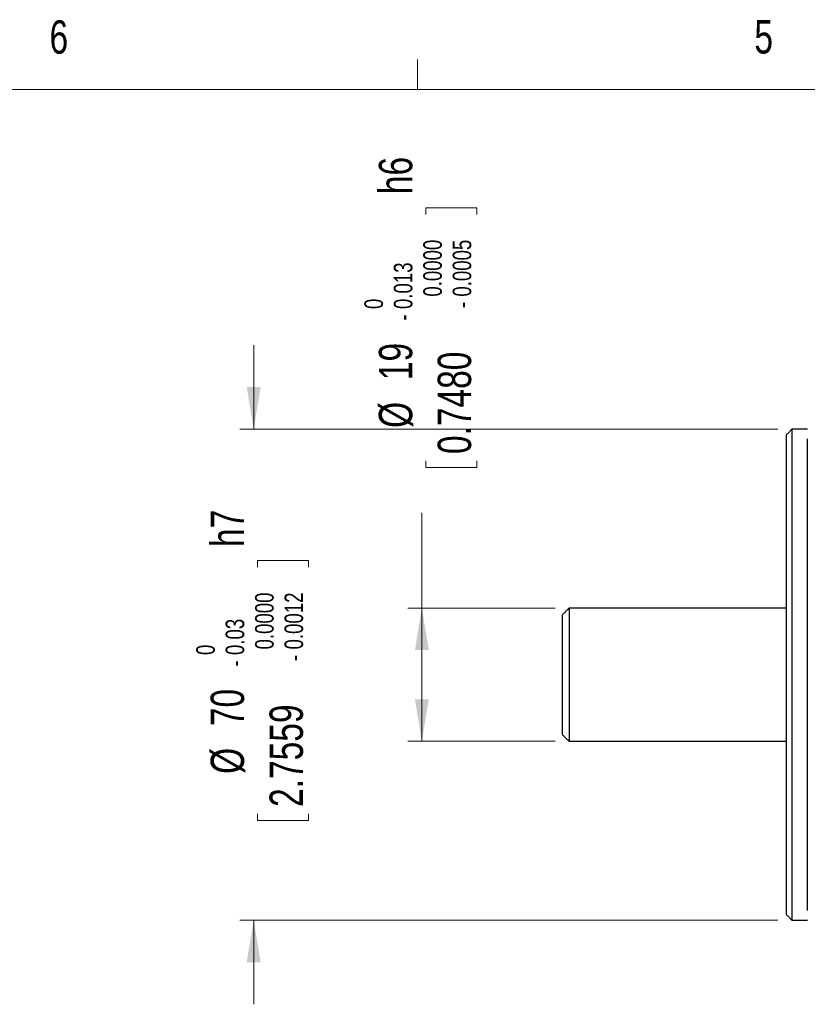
# Model space of a CAD drawing. Header units: millimetres. Extents: x 11 to 421, y 5 to 275.
# Tile 13 of 17: x 138 to 194, y 205 to 275. Entities that reach past the tile are written whole.
import ezdxf

# ---------------------------------------------------------------- set-up
doc = ezdxf.new("R2010")
doc.units = ezdxf.units.MM
doc.styles.add('SLDTEXTSTYLE0', font='TXT', dxfattribs={"width": 0.75})
doc.dimstyles.new('SLDDIMSTYLE10', dxfattribs={"dimtxt": 2.38125, "dimasz": 3, "dimexe": 0, "dimexo": 0.0625, "dimgap": 0.595313, "dimtad": 0, "dimdec": 3, "dimlfac": 2, "dimrnd": 1e-09, "dimzin": 12, "dimdsep": 46, "dimtxsty": 'SLDTEXTSTYLE0', "dimsah": 1, "dimcen": 0.09, "dimadec": 0, "dimazin": 0, "dimtol": 1, "dimtm": 0.013, "dimtfac": 1.8, "dimtdec": 3, "dimtofl": 0, "dimtmove": 0, "dimatfit": 3, "dimfxl": 1, "dimtolj": 1, "dimtzin": 0, "dimarcsym": 0})
doc.dimstyles.new('SLDDIMSTYLE9', dxfattribs={"dimtxt": 2.38125, "dimasz": 3, "dimexe": 0, "dimexo": 0.0625, "dimgap": 0.595313, "dimtad": 0, "dimlfac": 2, "dimrnd": 1e-09, "dimzin": 12, "dimdsep": 46, "dimtxsty": 'SLDTEXTSTYLE0', "dimsah": 1, "dimcen": 0.09, "dimadec": 0, "dimazin": 0, "dimtol": 1, "dimtm": 0.03, "dimtfac": 1.8, "dimtofl": 0, "dimtmove": 0, "dimatfit": 3, "dimfxl": 1, "dimtolj": 1, "dimtzin": 0, "dimarcsym": 0})

# ---------------------------------------------------------------- blocks, each defined once
blk = doc.blocks.new('*D17')
at = {"color": 7, "linetype": 'Continuous', "lineweight": 0}
for p, q in [((154.233, 246.098), (154.233, 252.098)), ((191.636, 246.098), (153.233, 246.098)), ((154.517, 236.736), (158.151, 236.736)), ((154.517, 236.736), (154.517, 236.253)), ((158.151, 236.736), (158.151, 236.253)), ((154.517, 218.207), (154.517, 218.689)), ((158.151, 218.207), (158.151, 218.689)), ((154.517, 218.207), (158.151, 218.207)), ((191.636, 211.098), (153.233, 211.098)), ((154.233, 211.098), (154.233, 205.098))]:
    blk.add_line(p, q, dxfattribs=at)
for points in [[(154.233, 246.098), (154.733, 249.098), (153.733, 249.098)], [(154.233, 211.098), (153.733, 208.098), (154.733, 208.098)]]:
    blk.add_solid(points, dxfattribs=at)
at = {"color": 7, "linetype": 'Continuous', "lineweight": 0, "attachment_point": 1, "rotation": 90, "style": 'SLDTEXTSTYLE0'}
for s, insert, char_height in [('h7', (151.164, 237.7), 2.3813), ('0.0000', (154.333, 230.397), 1.3229), ('0.0012', (156.433, 230.397), 1.3229), ('0.03', (152.232, 229.999), 1.3229), ('0', (150.132, 229.999), 1.323), ('-', (152.232, 229.174), 1.323), ('-', (156.433, 229.572), 1.323), ('2.7559', (155.365, 219.171), 2.3813), ('70', (151.164, 224.93), 2.3813), ('%%c', (151.164, 221.525), 2.3813)]:
    blk.add_mtext(s, dxfattribs=dict(at, insert=insert, char_height=char_height))
blk = doc.blocks.new('*D18')
at = {"color": 7, "linetype": 'Continuous', "lineweight": 0}
for p, q in [((166.517, 261.891), (170.151, 261.891)), ((166.517, 261.891), (166.517, 261.409)), ((170.151, 261.891), (170.151, 261.409)), ((166.517, 243.362), (166.517, 243.844)), ((170.151, 243.362), (170.151, 243.844)), ((166.517, 243.362), (170.151, 243.362)), ((166.233, 233.348), (166.233, 240.136)), ((175.736, 233.348), (165.233, 233.348)), ((166.233, 223.848), (166.233, 233.348)), ((175.736, 223.848), (165.233, 223.848))]:
    blk.add_line(p, q, dxfattribs=at)
for points in [[(166.233, 233.348), (165.733, 230.348), (166.733, 230.348)], [(166.233, 223.848), (166.733, 226.848), (165.733, 226.848)]]:
    blk.add_solid(points, dxfattribs=at)
at = {"color": 7, "linetype": 'Continuous', "lineweight": 0, "attachment_point": 1, "rotation": 90, "style": 'SLDTEXTSTYLE0'}
for s, insert, char_height in [('h6', (163.164, 262.856), 2.3813), ('0.0000', (166.333, 255.552), 1.3229), ('0.0005', (168.433, 255.552), 1.3229), ('0.013', (164.232, 254.666), 1.3229), ('0', (162.132, 254.666), 1.323), ('-', (168.433, 254.727), 1.323), ('-', (164.232, 253.841), 1.323), ('0.7480', (167.365, 244.327), 2.3813), ('19', (163.164, 249.597), 2.3813), ('%%c', (163.164, 246.192), 2.3813)]:
    blk.add_mtext(s, dxfattribs=dict(at, insert=insert, char_height=char_height))

msp = doc.modelspace()

# ---------------------------------------------------------------- linework, layer by layer
at = {"color": 7, "linetype": 'Continuous', "lineweight": 0}
for p, q in [((165.91919, 270.30866), (165.91919, 272.46256)), ((15.90679, 270.30866), (415.95679, 270.30866))]:
    msp.add_line(p, q, dxfattribs=at)
at = {"color": 7, "linetype": 'Continuous', "lineweight": 30}
for p, q in [((192.63619, 246.0978), (192.63619, 211.0978)), ((193.73619, 245.41483), (193.73619, 211.78077)), ((176.73595, 233.3478), (176.73595, 223.8478))]:
    msp.add_line(p, q, dxfattribs=at)
for points, degree in [([(192.63619, 246.0978), (192.23369, 245.6953)], 1), ([(192.23619, 245.6978), (192.23619, 245.68765), (192.23619, 245.66734), (192.23619, 245.50338), (192.23619, 245.24277), (192.23619, 244.87751), (192.23619, 244.41242), (192.23619, 243.84968), (192.23619, 243.19295), (192.23619, 242.44622), (192.23619, 241.61412), (192.23619, 240.70177), (192.23619, 239.71479), (192.23619, 238.65927), (192.23619, 237.54172), (192.23619, 236.36902), (192.23619, 235.14842), (192.23619, 233.88743), (192.23619, 232.59382), (192.23619, 231.27558), (192.23619, 229.94083), (192.23619, 228.5978), (192.23619, 227.25477), (192.23619, 225.92002), (192.23619, 224.60178), (192.23619, 223.30818), (192.23619, 222.04718), (192.23619, 220.82658), (192.23619, 219.65389), (192.23619, 218.53634), (192.23619, 217.48082), (192.23619, 216.49384), (192.23619, 215.58148), (192.23619, 214.74938), (192.23619, 214.00266), (192.23619, 213.34592), (192.23619, 212.78319), (192.23619, 212.3181), (192.23619, 211.95283), (192.23619, 211.69222), (192.23619, 211.52827), (192.23619, 211.50796), (192.23619, 211.4978)], 3), ([(193.73869, 246.0978), (192.63619, 246.0978)], 1), ([(176.73595, 233.3478), (176.23345, 232.8453)], 1), ([(192.23619, 233.3478), (176.73595, 233.3478)], 1), ([(176.23595, 232.8478), (176.23595, 232.84078), (176.23595, 232.82675), (176.23595, 232.71385), (176.23595, 232.53575), (176.23595, 232.28887), (176.23595, 231.97921), (176.23595, 231.6116), (176.23595, 231.19244), (176.23595, 230.72888), (176.23595, 230.22886), (176.23595, 229.70093), (176.23595, 229.15412), (176.23595, 228.78324), (176.23595, 228.5978)], 3), ([(176.23595, 228.5978), (176.23595, 228.41236), (176.23595, 228.04148), (176.23595, 227.49467), (176.23595, 226.96675), (176.23595, 226.46672), (176.23595, 226.00317), (176.23595, 225.58401), (176.23595, 225.21639), (176.23595, 224.90673), (176.23595, 224.65985), (176.23595, 224.48175), (176.23595, 224.36885), (176.23595, 224.35482), (176.23595, 224.3478)], 3), ([(176.23345, 224.3503), (176.73595, 223.8478)], 1), ([(176.73595, 223.8478), (192.23619, 223.8478)], 1), ([(192.23369, 211.5003), (192.63619, 211.0978)], 1), ([(192.63619, 211.0978), (193.73869, 211.0978)], 1)]:
    msp.add_open_spline(points, degree=degree, dxfattribs=at)

# ---------------------------------------------------------------- texts
at = {"color": 7, "linetype": 'Continuous', "lineweight": 0, "char_height": 2.38125, "attachment_point": 1, "style": 'SLDTEXTSTYLE0'}
for s, insert in [('6', (139.66667, 275.25341)), ('5', (189.95884, 275.26704))]:
    msp.add_mtext(s, dxfattribs=dict(at, insert=insert))

# ---------------------------------------------------------------- dimensions: what is measured, and where the dimension line sits
at = {"color": 7, "linetype": 'Continuous', "lineweight": 0}
for base, p1, p2, text, dimstyle, picture, middle in [((166.23345, 223.8478), (176.73595, 233.3478), (176.73595, 223.8478), '%%c<>h6', 'SLDDIMSTYLE10', '*D18', (166.23345, 254.2832)), ((154.23345, 211.0978), (192.63619, 246.0978), (192.63619, 211.0978), '%%c<>h7', 'SLDDIMSTYLE9', '*D17', (154.23345, 229.12779))]:
    dim = msp.add_linear_dim(base=base, p1=p1, p2=p2, angle=90, text=text, dimstyle=dimstyle, dxfattribs=at)
    dim.commit()
    dim.dimension.update_dxf_attribs({"geometry": picture, "text_midpoint": middle, "dimtype": 160})

doc.saveas('drawing.dxf')
